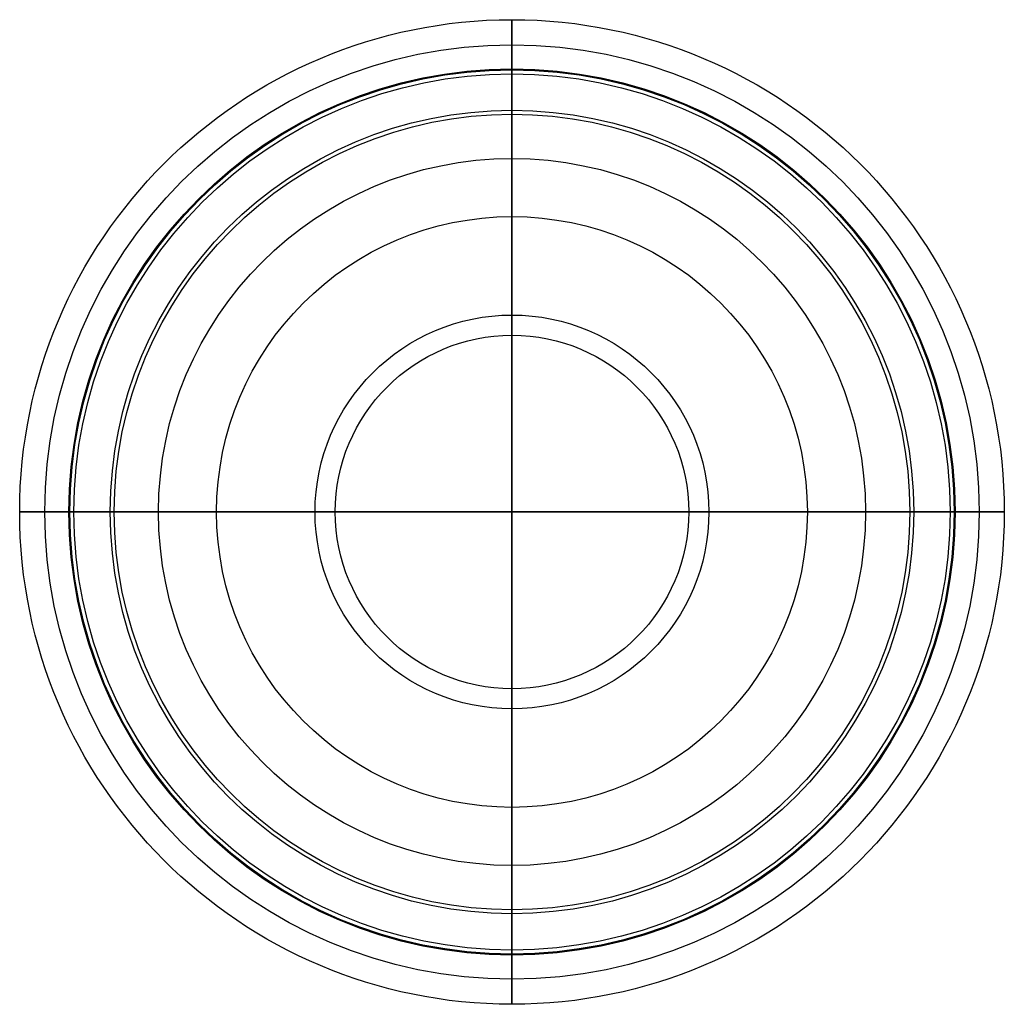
# Model space of a CAD drawing. Header units: millimetres. Extents: x -12434 to -12334, y 2085 to 2185.
import ezdxf

# ---------------------------------------------------------------- set-up
doc = ezdxf.new("R2010")
doc.units = ezdxf.units.MM
doc.header["$MEASUREMENT"] = 0
doc.layers.add('Default', color=7, linetype='Continuous', true_color=0x000000)

msp = doc.modelspace()

# ---------------------------------------------------------------- linework, layer by layer
at = {"layer": 'Default'}
for p, q in [((-12383.76, 2180.14), (-12383.76, 2185.24)), ((-12383.76, 2185.24, 420), (-12383.76, 2185.24, 80)), ((-12383.76, 2180.24, 80), (-12383.76, 2180.24, 420)), ((-12383.76, 2165.24, 442.91), (-12383.76, 2165.24, 448.28)), ((-12383.76, 2135.24, 55), (-12383.76, 2155.24, 55)), ((-12383.76, 2155.24, 50), (-12383.76, 2135.24, 50)), ((-12428.66, 2135.24), (-12433.76, 2135.24)), ((-12433.76, 2135.24, 420), (-12433.76, 2135.24, 80)), ((-12428.76, 2135.24, 80), (-12428.76, 2135.24, 420)), ((-12413.76, 2135.24, 442.91), (-12413.76, 2135.24, 448.28)), ((-12383.76, 2135.24, 55), (-12403.76, 2135.24, 55)), ((-12403.76, 2135.24, 50), (-12383.76, 2135.24, 50)), ((-12383.76, 2135.24, 55), (-12363.76, 2135.24, 55)), ((-12363.76, 2135.24, 50), (-12383.76, 2135.24, 50)), ((-12383.76, 2135.24, 55), (-12383.76, 2115.24, 55)), ((-12383.76, 2115.24, 50), (-12383.76, 2135.24, 50)), ((-12353.76, 2135.24, 442.91), (-12353.76, 2135.24, 448.28)), ((-12338.86, 2135.24), (-12333.76, 2135.24)), ((-12338.76, 2135.24, 80), (-12338.76, 2135.24, 420)), ((-12333.76, 2135.24, 420), (-12333.76, 2135.24, 80)), ((-12383.76, 2105.24, 442.91), (-12383.76, 2105.24, 448.28)), ((-12383.76, 2090.34), (-12383.76, 2085.24)), ((-12383.76, 2090.24, 80), (-12383.76, 2090.24, 420)), ((-12383.76, 2085.24, 420), (-12383.76, 2085.24, 80))]:
    msp.add_line(p, q, dxfattribs=at)
at = {"layer": 'Default', "extrusion": (1, 0, 0)}
for points in [[(2185.24, 0), (2176.04, 45.98)], [(2171.14, 45), (2180.14, 0)], [(2099.34, 45), (2090.34, 0)], [(2085.24, 0), (2094.43, 45.98)]]:
    msp.add_lwpolyline(points, dxfattribs=at)
at = {"layer": 'Default'}
for points in [[(-12383.76, 2171.14), (-12383.76, 2135.24)], [(-12383.76, 2135.24), (-12383.76, 2171.14)], [(-12419.66, 2135.24), (-12383.76, 2135.24)], [(-12383.76, 2135.24), (-12419.66, 2135.24)], [(-12383.76, 2135.24), (-12347.86, 2135.24)], [(-12347.86, 2135.24), (-12383.76, 2135.24)], [(-12383.76, 2099.34), (-12383.76, 2135.24)], [(-12383.76, 2135.24), (-12383.76, 2099.34)]]:
    msp.add_lwpolyline(points, dxfattribs=at)
at = {"layer": 'Default', "extrusion": (0, 1, 0)}
for points in [[(12433.76, 0), (12424.56, 45.98)], [(12419.66, 45), (12428.66, 0)], [(12347.86, 45), (12338.86, 0)], [(12333.76, 0), (12342.96, 45.98)]]:
    msp.add_lwpolyline(points, dxfattribs=at)
at = {"layer": 'Default'}
for centre, radius in [((-12383.76, 2135.24), 50), ((-12383.76, 2135.24, 420), 50), ((-12383.76, 2135.24, 80), 50), ((-12383.76, 2135.24), 47.45), ((-12383.76, 2135.24, 80), 45), ((-12383.76, 2135.24, 420), 45), ((-12383.76, 2135.24), 44.9), ((-12383.76, 2135.24, 437.32), 44.49), ((-12383.76, 2135.24, 45.98), 40.8), ((-12383.76, 2135.24, 22.5), 40.4), ((-12383.76, 2135.24, 45), 35.9), ((-12383.76, 2135.24, 50), 35.9), ((-12383.76, 2135.24, 442.91), 30), ((-12383.76, 2135.24, 448.28), 30), ((-12383.76, 2135.24, 445.6), 30), ((-12383.76, 2135.24, 55), 20), ((-12383.76, 2135.24, 50), 20), ((-12383.76, 2135.24, 45), 17.95)]:
    msp.add_circle(centre, radius, dxfattribs=at)
at = {"layer": 'Default', "extrusion": (1, 0, 0)}
for centre, radius, start, end in [((2155.24, 420, -12383.76), 30, 0, 70.5288), ((2155.24, 80, -12383.76), 25, 270, 0), ((2171.14, 45, -12383.76), 5, 11.3099, 90), ((2115.24, 80, -12383.76), 25, 180, 270), ((2115.24, 420, -12383.76), 30, 109.4712, 180), ((2099.34, 45, -12383.76), 5, 90, 168.6901)]:
    msp.add_arc(centre, radius, start, end, dxfattribs=at)
at = {"layer": 'Default', "extrusion": (1, -2.36848e-16, 0)}
for centre, start, end in [((2155.24, 80, -12383.76), 270, 0), ((2115.24, 80, -12383.76), 180, 270)]:
    msp.add_arc(centre, 30, start, end, dxfattribs=at)
at = {"layer": 'Default', "extrusion": (1, -5.68434e-16, -6.86161e-16)}
msp.add_arc((2155.24, 420, -12383.76), 25, 360, 66.4218, dxfattribs=at)
at = {"layer": 'Default', "extrusion": (0, 1, 0)}
for centre, radius, start, end in [((12403.76, 420, 2135.24), 30, 0, 70.5288), ((12403.76, 80, 2135.24), 25, 270, 0), ((12419.66, 45, 2135.24), 5, 11.3099, 90), ((12363.76, 80, 2135.24), 25, 180, 270), ((12347.86, 45, 2135.24), 5, 90, 168.6901)]:
    msp.add_arc(centre, radius, start, end, dxfattribs=at)
at = {"layer": 'Default', "extrusion": (2.36848e-16, 1, 0)}
for centre, start, end in [((12403.76, 80, 2135.24), 270, 0), ((12363.76, 80, 2135.24), 180, 270)]:
    msp.add_arc(centre, 30, start, end, dxfattribs=at)
at = {"layer": 'Default', "extrusion": (5.68434e-16, 1, -6.86161e-16)}
msp.add_arc((12403.76, 420, 2135.24), 25, 360, 66.4218, dxfattribs=at)
at = {"layer": 'Default', "extrusion": (1.42109e-15, 1, 1.20384e-15)}
msp.add_arc((12363.76, 420, 2135.24), 25, 113.5782, 180, dxfattribs=at)
at = {"layer": 'Default', "extrusion": (-2.36848e-16, 1, -6.69906e-16)}
msp.add_arc((12363.76, 420, 2135.24), 30, 109.4712, 180, dxfattribs=at)
at = {"layer": 'Default', "extrusion": (1, -5.68434e-16, 6.86161e-16)}
msp.add_arc((2115.24, 420, -12383.76), 25, 113.5782, 180, dxfattribs=at)

doc.saveas('drawing.dxf')
